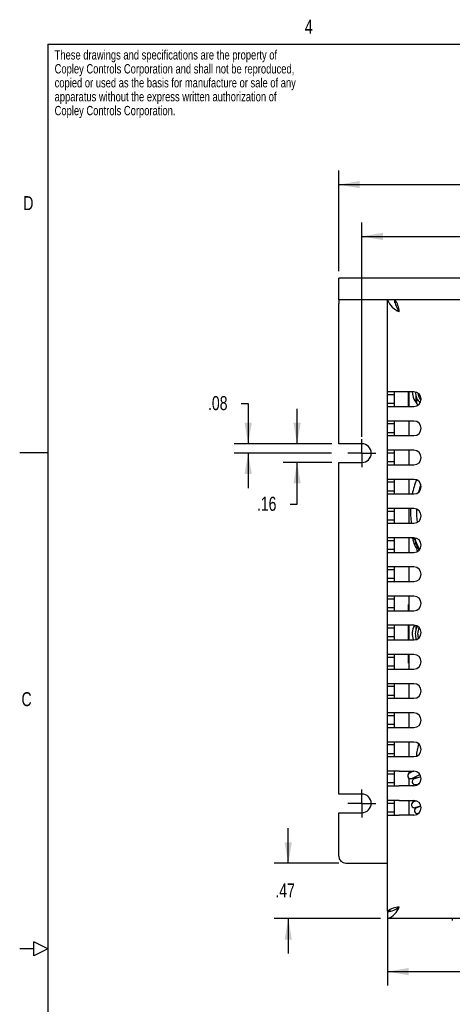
# Model space of a CAD drawing. Extents: x 0.3 to 21.7, y 0.5 to 16.5.
# Tile 2 of 15: x 0.3 to 4, y 8 to 16.5. Entities that reach past the tile are written whole.
import ezdxf

# ---------------------------------------------------------------- set-up
doc = ezdxf.new("R2010")
doc.units = 0
doc.header["$PDSIZE"] = -1
doc.layers.get('0').update_dxf_attribs({"linetype": 'CONTINUOUS'})
doc.layers.get('DEFPOINTS').update_dxf_attribs({"linetype": 'CONTINUOUS'})
doc.styles.add('SLDTEXTSTYLE0', font='TXT', dxfattribs={"width": 0.75})
doc.dimstyles.new('SLDDIMSTYLE1', dxfattribs={"dimtxt": 0.12, "dimasz": 0.18, "dimexe": 0.12, "dimexo": 0.0625, "dimgap": 0.03, "dimtad": 0, "dimtih": 1, "dimtoh": 1, "dimzin": 12, "dimtxsty": 'SLDTEXTSTYLE0', "dimsah": 1, "dimcen": 0.09, "dimclrd": 7, "dimclre": 7, "dimclrt": 7, "dimazin": 3, "dimtfac": 1, "dimtdec": 4, "dimtofl": 0, "dimtmove": 0, "dimatfit": 3, "dimtolj": 1, "dimtzin": 12})

# ---------------------------------------------------------------- blocks, each defined once
blk = doc.blocks.new('NOTE10')
at = {"color": 7, "char_height": 0.08, "attachment_point": 1, "style": 'SLDTEXTSTYLE0'}
for s, insert in [('These drawings and specifications are the property of', (0, 0.1194)), ('Copley Controls Corporation and shall not be reproduced,', (0, 0)), ('copied or used as the basis for manufacture or sale of any', (0, -0.1194)), ('apparatus without the express written authorization of', (0, -0.2387)), ('Copley Controls Corporation.', (0, -0.3581))]:
    blk.add_mtext(s, dxfattribs=dict(at, insert=insert))
blk = doc.blocks.new('*D16')
at = {"color": 7}
for p, q in [((3.1891, 12.8875), (3.1891, 14.7238)), ((6.7771, 13.0075), (6.7771, 14.7238)), ((3.1891, 14.6038), (4.7654, 14.6038)), ((6.7771, 14.6038), (5.2007, 14.6038))]:
    blk.add_line(p, q, dxfattribs=at)
for points in [[(3.1891, 14.6038), (3.3691, 14.5726), (3.3691, 14.6351)], [(6.7771, 14.6038), (6.5971, 14.6351), (6.5971, 14.5726)]]:
    blk.add_solid(points, dxfattribs=at)
at = {"layer": 'DEFPOINTS', "color": 7}
for p in [(6.7771, 12.9475), (3.1891, 12.8275)]:
    blk.add_point(p, dxfattribs=at)
at = {"color": 7, "insert": (4.8279, 14.668), "char_height": 0.12, "attachment_point": 1, "style": 'SLDTEXTSTYLE0'}
blk.add_mtext('3.59', dxfattribs=at)
blk = doc.blocks.new('*D17')
at = {"color": 7}
for p, q in [((2.9911, 14.3075), (2.9911, 15.1677)), ((6.9751, 14.3075), (6.9751, 15.1677)), ((2.9911, 15.0477), (4.7654, 15.0477)), ((6.9751, 15.0477), (5.2007, 15.0477))]:
    blk.add_line(p, q, dxfattribs=at)
for points in [[(2.9911, 15.0477), (3.1711, 15.0164), (3.1711, 15.0789)], [(6.9751, 15.0477), (6.7951, 15.0789), (6.7951, 15.0164)]]:
    blk.add_solid(points, dxfattribs=at)
at = {"layer": 'DEFPOINTS', "color": 7}
for p in [(2.9911, 14.2475), (6.9751, 14.2475)]:
    blk.add_point(p, dxfattribs=at)
at = {"color": 7, "insert": (4.8279, 15.1118), "char_height": 0.12, "attachment_point": 1, "style": 'SLDTEXTSTYLE0'}
blk.add_mtext('3.98', dxfattribs=at)
blk = doc.blocks.new('*D18')
at = {"color": 7}
for p, q in [((2.6344, 12.8275), (2.6344, 13.1275)), ((2.9311, 12.8275), (2.5144, 12.8275)), ((2.9311, 12.6675), (2.5144, 12.6675)), ((2.6344, 12.3092), (2.6344, 12.6675)), ((2.5744, 12.3092), (2.6344, 12.3092))]:
    blk.add_line(p, q, dxfattribs=at)
for points in [[(2.6344, 12.8275), (2.6657, 13.0075), (2.6032, 13.0075)], [(2.6344, 12.6675), (2.6032, 12.4875), (2.6657, 12.4875)]]:
    blk.add_solid(points, dxfattribs=at)
at = {"layer": 'DEFPOINTS', "color": 7}
for p in [(2.9911, 12.8275), (2.9911, 12.6675)]:
    blk.add_point(p, dxfattribs=at)
at = {"color": 7, "insert": (2.2904, 12.3733), "char_height": 0.12, "attachment_point": 1, "style": 'SLDTEXTSTYLE0'}
blk.add_mtext('.16', dxfattribs=at)
blk = doc.blocks.new('*D19')
at = {"color": 7}
for p, q in [((2.1557, 13.1718), (2.2157, 13.1718)), ((2.2157, 13.1718), (2.2157, 12.8275)), ((2.9311, 12.8275), (2.0957, 12.8275)), ((2.9291, 12.7475), (2.0957, 12.7475)), ((2.2157, 12.7475), (2.2157, 12.4475))]:
    blk.add_line(p, q, dxfattribs=at)
for points in [[(2.2157, 12.8275), (2.2469, 13.0075), (2.1844, 13.0075)], [(2.2157, 12.7475), (2.1844, 12.5675), (2.2469, 12.5675)]]:
    blk.add_solid(points, dxfattribs=at)
at = {"layer": 'DEFPOINTS', "color": 7}
for p in [(2.9911, 12.8275), (2.9891, 12.7475)]:
    blk.add_point(p, dxfattribs=at)
at = {"color": 7, "insert": (1.8717, 13.2359), "char_height": 0.12, "attachment_point": 1, "style": 'SLDTEXTSTYLE0'}
blk.add_mtext('.08', dxfattribs=at)
blk = doc.blocks.new('*D20')
at = {"color": 7}
for p, q in [((2.5591, 9.2347), (2.5591, 9.5347)), ((2.9911, 9.2347), (2.4391, 9.2347)), ((3.3491, 8.76), (2.4391, 8.76)), ((2.5591, 8.76), (2.5591, 8.46))]:
    blk.add_line(p, q, dxfattribs=at)
for points in [[(2.5591, 9.2347), (2.5903, 9.4147), (2.5278, 9.4147)], [(2.5591, 8.76), (2.5278, 8.58), (2.5903, 8.58)]]:
    blk.add_solid(points, dxfattribs=at)
at = {"layer": 'DEFPOINTS', "color": 7}
for p in [(3.0511, 9.2347), (3.4091, 8.76)]:
    blk.add_point(p, dxfattribs=at)
at = {"color": 7, "insert": (2.4483, 9.0615), "char_height": 0.12, "attachment_point": 1, "style": 'SLDTEXTSTYLE0'}
blk.add_mtext('.47', dxfattribs=at)
blk = doc.blocks.new('*D26')
at = {"color": 7}
for p, q in [((3.4091, 8.763), (3.4091, 8.1859)), ((6.5571, 8.763), (6.5571, 8.1859)), ((3.4091, 8.3059), (4.7654, 8.3059)), ((6.5571, 8.3059), (5.2007, 8.3059))]:
    blk.add_line(p, q, dxfattribs=at)
for points in [[(3.4091, 8.3059), (3.5891, 8.2747), (3.5891, 8.3372)], [(6.5571, 8.3059), (6.3771, 8.3372), (6.3771, 8.2747)]]:
    blk.add_solid(points, dxfattribs=at)
at = {"layer": 'DEFPOINTS', "color": 7}
for p in [(3.4091, 8.823), (6.5571, 8.823)]:
    blk.add_point(p, dxfattribs=at)
at = {"color": 7, "insert": (4.8279, 8.37), "char_height": 0.12, "attachment_point": 1, "style": 'SLDTEXTSTYLE0'}
blk.add_mtext('3.15', dxfattribs=at)
blk = doc.blocks.new('SW_CENTERMARK4')
at = {"color": 7, "linetype": 'CONTINUOUS'}
for q in [(3.1891, 12.8675), (3.0691, 12.7475), (3.1891, 12.6275), (3.3091, 12.7475)]:
    blk.add_line((3.1891, 12.7475), q, dxfattribs=at)
blk = doc.blocks.new('SW_CENTERMARK5')
at = {"color": 7, "linetype": 'CONTINUOUS'}
for q in [(3.1891, 9.8675), (3.0691, 9.7475), (3.1891, 9.6275), (3.3091, 9.7475)]:
    blk.add_line((3.1891, 9.7475), q, dxfattribs=at)

msp = doc.modelspace()

# ---------------------------------------------------------------- linework, layer by layer
at = {"color": 7, "linetype": 'CONTINUOUS'}
for p, q in [((0.5, 16.25), (21.5, 16.25)), ((0.5, 16.25), (0.5, 0.75)), ((2.9911, 14.06), (2.9911, 14.2475)), ((6.9751, 14.2475), (2.9911, 14.2475)), ((6.9751, 14.06), (2.9911, 14.06)), ((2.9911, 14.06), (2.9911, 14.03)), ((2.9911, 12.8275), (2.9911, 14.03)), ((3.4091, 13.2725), (3.4091, 14.06)), ((3.4721, 14.0353), (3.4721, 14.06)), ((3.5091, 13.96), (3.5091, 13.96)), ((3.5091, 13.2725), (3.4091, 13.2725)), ((3.4091, 13.2475), (3.4091, 13.2725)), ((3.4691, 13.2475), (3.4091, 13.2475)), ((3.4091, 13.1725), (3.4091, 13.2475)), ((3.4691, 13.2475), (3.4691, 13.2725)), ((3.4691, 13.1725), (3.4691, 13.2475)), ((3.6341, 13.2725), (3.5091, 13.2725)), ((3.5894, 13.1475), (3.5894, 13.2725)), ((3.5921, 13.2725), (3.5921, 13.1475)), ((3.4691, 13.1725), (3.4091, 13.1725)), ((3.4091, 13.1475), (3.4091, 13.1725)), ((3.4691, 13.1475), (3.4691, 13.1725)), ((3.6514, 13.2389), (3.6514, 13.1813)), ((3.6555, 13.2269), (3.6555, 13.1761)), ((3.4091, 13.0225), (3.4091, 13.1475)), ((3.4091, 13.1475), (3.5091, 13.1475)), ((3.5091, 13.1475), (3.6341, 13.1475)), ((3.5091, 13.0225), (3.4091, 13.0225)), ((3.4091, 12.9975), (3.4091, 13.0225)), ((3.4691, 12.9975), (3.4091, 12.9975)), ((3.4091, 12.9225), (3.4091, 12.9975)), ((3.4691, 12.9975), (3.4691, 13.0225)), ((3.4691, 12.9225), (3.4691, 12.9975)), ((3.6341, 13.0225), (3.5091, 13.0225)), ((3.5921, 13.0225), (3.5921, 12.8975)), ((3.4691, 12.9225), (3.4091, 12.9225)), ((3.4091, 12.8975), (3.4091, 12.9225)), ((3.4691, 12.8975), (3.4691, 12.9225)), ((3.1891, 12.8275), (2.9911, 12.8275)), ((3.4091, 12.7725), (3.4091, 12.8975)), ((3.4091, 12.8975), (3.5091, 12.8975)), ((3.5091, 12.8975), (3.6341, 12.8975)), ((0.5, 12.75), (0.26, 12.75)), ((3.5091, 12.7725), (3.4091, 12.7725)), ((3.4091, 12.7475), (3.4091, 12.7725)), ((3.4691, 12.7475), (3.4091, 12.7475)), ((3.4091, 12.6725), (3.4091, 12.7475)), ((3.4691, 12.7475), (3.4691, 12.7725)), ((3.4691, 12.6725), (3.4691, 12.7475)), ((3.6341, 12.7725), (3.5091, 12.7725)), ((3.5921, 12.7725), (3.5921, 12.6475)), ((2.9911, 9.8275), (2.9911, 12.6675)), ((2.9911, 12.6675), (3.1891, 12.6675)), ((3.4691, 12.6725), (3.4091, 12.6725)), ((3.4091, 12.6475), (3.4091, 12.6725)), ((3.4691, 12.6475), (3.4691, 12.6725)), ((3.4091, 12.5225), (3.4091, 12.6475)), ((3.4091, 12.6475), (3.5091, 12.6475)), ((3.5091, 12.6475), (3.6341, 12.6475)), ((3.5091, 12.5225), (3.4091, 12.5225)), ((3.4091, 12.4975), (3.4091, 12.5225)), ((3.4691, 12.4975), (3.4091, 12.4975)), ((3.4091, 12.4225), (3.4091, 12.4975)), ((3.4691, 12.4975), (3.4691, 12.5225)), ((3.4691, 12.4225), (3.4691, 12.4975)), ((3.6341, 12.5225), (3.5091, 12.5225)), ((3.5921, 12.5225), (3.5921, 12.3975)), ((3.4691, 12.4225), (3.4091, 12.4225)), ((3.4091, 12.3975), (3.4091, 12.4225)), ((3.4691, 12.3975), (3.4691, 12.4225)), ((3.4091, 12.2725), (3.4091, 12.3975)), ((3.4091, 12.3975), (3.5091, 12.3975)), ((3.5091, 12.3975), (3.6341, 12.3975)), ((3.5091, 12.2725), (3.4091, 12.2725)), ((3.4091, 12.2475), (3.4091, 12.2725)), ((3.4691, 12.2475), (3.4091, 12.2475)), ((3.4091, 12.1725), (3.4091, 12.2475)), ((3.4691, 12.2475), (3.4691, 12.2725)), ((3.4691, 12.1725), (3.4691, 12.2475)), ((3.6341, 12.2725), (3.5091, 12.2725)), ((3.5921, 12.2725), (3.5921, 12.1475)), ((3.4691, 12.1725), (3.4091, 12.1725)), ((3.4091, 12.1475), (3.4091, 12.1725)), ((3.4091, 12.0225), (3.4091, 12.1475)), ((3.4091, 12.1475), (3.5091, 12.1475)), ((3.4691, 12.1475), (3.4691, 12.1725)), ((3.5091, 12.1475), (3.6341, 12.1475)), ((3.6069, 12.1501), (3.6076, 12.1475)), ((3.5091, 12.0225), (3.4091, 12.0225)), ((3.4091, 11.9975), (3.4091, 12.0225)), ((3.4691, 11.9975), (3.4091, 11.9975)), ((3.4091, 11.9225), (3.4091, 11.9975)), ((3.4691, 11.9975), (3.4691, 12.0225)), ((3.4691, 11.9225), (3.4691, 11.9975)), ((3.6341, 12.0225), (3.5091, 12.0225)), ((3.5921, 12.0225), (3.5921, 11.8975)), ((3.6307, 12.0225), (3.622, 12.0138)), ((3.637, 12.0161), (3.6252, 12.0043)), ((3.6497, 11.98), (3.6381, 11.9684)), ((3.4691, 11.9225), (3.4091, 11.9225)), ((3.4091, 11.8975), (3.4091, 11.9225)), ((3.4091, 11.7725), (3.4091, 11.8975)), ((3.4091, 11.8975), (3.5091, 11.8975)), ((3.4691, 11.8975), (3.4691, 11.9225)), ((3.5091, 11.8975), (3.6341, 11.8975)), ((3.6634, 11.9464), (3.652, 11.935)), ((3.6673, 11.9376), (3.656, 11.9263)), ((3.5091, 11.7725), (3.4091, 11.7725)), ((3.4091, 11.7475), (3.4091, 11.7725)), ((3.4691, 11.7475), (3.4091, 11.7475)), ((3.4091, 11.6725), (3.4091, 11.7475)), ((3.4691, 11.7475), (3.4691, 11.7725)), ((3.4691, 11.6725), (3.4691, 11.7475)), ((3.6341, 11.7725), (3.5091, 11.7725)), ((3.5921, 11.7725), (3.5921, 11.6475)), ((3.4691, 11.6725), (3.4091, 11.6725)), ((3.4091, 11.6475), (3.4091, 11.6725)), ((3.4091, 11.5225), (3.4091, 11.6475)), ((3.4091, 11.6475), (3.5091, 11.6475)), ((3.4691, 11.6475), (3.4691, 11.6725)), ((3.5091, 11.6475), (3.6341, 11.6475)), ((3.5091, 11.5225), (3.4091, 11.5225)), ((3.4091, 11.4975), (3.4091, 11.5225)), ((3.4691, 11.4975), (3.4091, 11.4975)), ((3.4091, 11.4225), (3.4091, 11.4975)), ((3.4691, 11.4975), (3.4691, 11.5225)), ((3.4691, 11.4225), (3.4691, 11.4975)), ((3.6341, 11.5225), (3.5091, 11.5225)), ((3.5921, 11.5225), (3.5921, 11.3975)), ((3.4691, 11.4225), (3.4091, 11.4225)), ((3.4091, 11.3975), (3.4091, 11.4225)), ((3.4091, 11.2725), (3.4091, 11.3975)), ((3.4091, 11.3975), (3.5091, 11.3975)), ((3.4691, 11.3975), (3.4691, 11.4225)), ((3.5091, 11.3975), (3.6341, 11.3975)), ((3.5894, 11.3975), (3.5894, 11.4496)), ((3.5894, 11.4496), (3.5921, 11.4496)), ((3.5091, 11.2725), (3.4091, 11.2725)), ((3.4091, 11.2475), (3.4091, 11.2725)), ((3.4691, 11.2475), (3.4091, 11.2475)), ((3.4091, 11.1725), (3.4091, 11.2475)), ((3.4691, 11.2475), (3.4691, 11.2725)), ((3.4691, 11.1725), (3.4691, 11.2475)), ((3.6341, 11.2725), (3.5091, 11.2725)), ((3.5894, 11.1475), (3.5894, 11.2725)), ((3.5921, 11.2725), (3.5921, 11.1475)), ((3.6514, 11.27), (3.6514, 11.2353)), ((3.6555, 11.2687), (3.6555, 11.2472)), ((3.4691, 11.1725), (3.4091, 11.1725)), ((3.4091, 11.1475), (3.4091, 11.1725)), ((3.4091, 11.0225), (3.4091, 11.1475)), ((3.4091, 11.1475), (3.5091, 11.1475)), ((3.4691, 11.1475), (3.4691, 11.1725)), ((3.5091, 11.1475), (3.6341, 11.1475)), ((3.6514, 11.1639), (3.6514, 11.1499)), ((3.6555, 11.1519), (3.6555, 11.1519)), ((3.5091, 11.0225), (3.4091, 11.0225)), ((3.4091, 10.9975), (3.4091, 11.0225)), ((3.4691, 10.9975), (3.4091, 10.9975)), ((3.4091, 10.9225), (3.4091, 10.9975)), ((3.4691, 10.9975), (3.4691, 11.0225)), ((3.4691, 10.9225), (3.4691, 10.9975)), ((3.6341, 11.0225), (3.5091, 11.0225)), ((3.5894, 10.9496), (3.5894, 11.0225)), ((3.5921, 11.0225), (3.5921, 10.8975)), ((3.4691, 10.9225), (3.4091, 10.9225)), ((3.4091, 10.8975), (3.4091, 10.9225)), ((3.4091, 10.7725), (3.4091, 10.8975)), ((3.4091, 10.8975), (3.5091, 10.8975)), ((3.4691, 10.8975), (3.4691, 10.9225)), ((3.5091, 10.8975), (3.6341, 10.8975)), ((3.5921, 10.9496), (3.5894, 10.9496)), ((3.5091, 10.7725), (3.4091, 10.7725)), ((3.4091, 10.7475), (3.4091, 10.7725)), ((3.4691, 10.7475), (3.4091, 10.7475)), ((3.4091, 10.6725), (3.4091, 10.7475)), ((3.4691, 10.7475), (3.4691, 10.7725)), ((3.4691, 10.6725), (3.4691, 10.7475)), ((3.6341, 10.7725), (3.5091, 10.7725)), ((3.5921, 10.7725), (3.5921, 10.6475)), ((3.4691, 10.6725), (3.4091, 10.6725)), ((3.4091, 10.6475), (3.4091, 10.6725)), ((3.4091, 10.5225), (3.4091, 10.6475)), ((3.4091, 10.6475), (3.5091, 10.6475)), ((3.4691, 10.6475), (3.4691, 10.6725)), ((3.5091, 10.6475), (3.6341, 10.6475)), ((3.5091, 10.5225), (3.4091, 10.5225)), ((3.4091, 10.4975), (3.4091, 10.5225)), ((3.4691, 10.4975), (3.4091, 10.4975)), ((3.4091, 10.4225), (3.4091, 10.4975)), ((3.4691, 10.4975), (3.4691, 10.5225)), ((3.4691, 10.4225), (3.4691, 10.4975)), ((3.6341, 10.5225), (3.5091, 10.5225)), ((3.5921, 10.5225), (3.5921, 10.3975)), ((3.4691, 10.4225), (3.4091, 10.4225)), ((3.4091, 10.3975), (3.4091, 10.4225)), ((3.4091, 10.2725), (3.4091, 10.3975)), ((3.4091, 10.3975), (3.5091, 10.3975)), ((3.4691, 10.3975), (3.4691, 10.4225)), ((3.5091, 10.3975), (3.6341, 10.3975)), ((3.5091, 10.2725), (3.4091, 10.2725)), ((3.4091, 10.2475), (3.4091, 10.2725)), ((3.4691, 10.2475), (3.4091, 10.2475)), ((3.4091, 10.1725), (3.4091, 10.2475)), ((3.4691, 10.2475), (3.4691, 10.2725)), ((3.4691, 10.1725), (3.4691, 10.2475)), ((3.6341, 10.2725), (3.5091, 10.2725)), ((3.5921, 10.2725), (3.5921, 10.1475)), ((3.4691, 10.1725), (3.4091, 10.1725)), ((3.4091, 10.1475), (3.4091, 10.1725)), ((3.4091, 10.0225), (3.4091, 10.1475)), ((3.4091, 10.1475), (3.5091, 10.1475)), ((3.4691, 10.1475), (3.4691, 10.1725)), ((3.5091, 10.1475), (3.6341, 10.1475)), ((3.5091, 10.0225), (3.4091, 10.0225)), ((3.4091, 9.9975), (3.4091, 10.0225)), ((3.4691, 9.9975), (3.4091, 9.9975)), ((3.4091, 9.9225), (3.4091, 9.9975)), ((3.4691, 9.9975), (3.4691, 10.0225)), ((3.4691, 9.9225), (3.4691, 9.9975)), ((3.5091, 10.0225), (3.6341, 10.0225)), ((3.5921, 10.0225), (3.5921, 10.0048)), ((3.5921, 9.9636), (3.5921, 9.8975)), ((3.6295, 10.0225), (3.5957, 10.0069)), ((3.6137, 9.9604), (3.6428, 9.9695)), ((3.6167, 9.9615), (3.6866, 9.9938)), ((3.6945, 9.9759), (3.6364, 9.9576)), ((3.4691, 9.9225), (3.4091, 9.9225)), ((3.4091, 9.8975), (3.4091, 9.9225)), ((3.4091, 9.7725), (3.4091, 9.8975)), ((3.4091, 9.8975), (3.5091, 9.8975)), ((3.4691, 9.8975), (3.4691, 9.9225)), ((3.6341, 9.8975), (3.5091, 9.8975)), ((3.6515, 9.9099), (3.6619, 9.9132)), ((3.6724, 9.9165), (3.6816, 9.9194)), ((3.1891, 9.8275), (2.9911, 9.8275)), ((3.5091, 9.7725), (3.4091, 9.7725)), ((3.4091, 9.7475), (3.4091, 9.7725)), ((3.4691, 9.7475), (3.4091, 9.7475)), ((3.4091, 9.6725), (3.4091, 9.7475)), ((3.4691, 9.7475), (3.4691, 9.7725)), ((3.4691, 9.6725), (3.4691, 9.7475)), ((3.5091, 9.7725), (3.6341, 9.7725)), ((3.5921, 9.7725), (3.5921, 9.6475)), ((3.6582, 9.7676), (3.6312, 9.7591)), ((3.6463, 9.7114), (3.6943, 9.7266)), ((3.6953, 9.7225), (3.6566, 9.7103)), ((2.9911, 9.2947), (2.9911, 9.6675)), ((2.9911, 9.6675), (3.1891, 9.6675)), ((3.4691, 9.6725), (3.4091, 9.6725)), ((3.4091, 9.6475), (3.4091, 9.6725)), ((3.4091, 8.823), (3.4091, 9.6475)), ((3.4091, 9.6475), (3.5091, 9.6475)), ((3.4691, 9.6475), (3.4691, 9.6725)), ((3.6341, 9.6475), (3.5091, 9.6475)), ((3.6691, 9.6582), (3.6625, 9.6562)), ((3.6717, 9.6627), (3.6766, 9.6642)), ((3.0511, 9.2347), (3.4091, 9.2347)), ((3.5091, 8.86), (3.5091, 8.86)), ((3.4337, 8.823), (3.4091, 8.823)), ((3.4091, 8.823), (3.4091, 8.82)), ((3.4091, 8.82), (3.4091, 8.76)), ((6.5571, 8.76), (3.4091, 8.76)), ((3.9632, 8.76), (3.9632, 8.743)), ((0.5, 8.5), (0.38, 8.56)), ((0.38, 8.44), (0.38, 8.56)), ((0.38, 8.5), (0.26, 8.5)), ((0.5, 8.5), (0.38, 8.44))]:
    msp.add_line(p, q, dxfattribs=at)
at = {"color": 7, "linetype": 'CONTINUOUS', "flags": 128}
for points in [[(3.5091, 13.96), (3.4998, 13.9753), (3.4989, 13.9765)], [(3.4925, 8.8498), (3.4938, 8.8507), (3.5091, 8.86)]]:
    msp.add_lwpolyline(points, dxfattribs=at)
at = {"color": 7, "linetype": 'CONTINUOUS'}
for centre, radius, start, end in [((3.5694, 14.1203), 0.1713, 200.62558, 249.37442), ((3.6599, 14.0783), 0.1918, 185.49253, 218.11029), ((3.3331, 13.9517), 0.1762, 2.68839, 37.92056), ((3.7764, 13.2746), 0.156, 180.77682, 227.49866), ((3.6341, 13.21), 0.0625, 270, 90), ((3.7764, 13.2746), 0.13, 181.48006, 227.34555), ((3.7764, 13.2746), 0.11, 186.00833, 222.81728), ((3.6341, 12.96), 0.0625, 270, 90), ((3.1891, 12.7475), 0.08, 270, 90), ((3.6341, 12.71), 0.0625, 270, 90), ((4.3555, 12.2482), 0.75, 158.87198, 168.51871), ((3.6341, 12.46), 0.0625, 270, 90), ((4.3555, 12.2482), 0.7, 160.88743, 166.39228), ((4.3555, 12.2482), 0.75, 178.14436, 187.7173), ((3.6341, 12.21), 0.0625, 270, 90), ((4.3555, 12.2482), 0.7, 178.33128, 187.73286), ((4.2495, 12.2145), 0.6587, 196.94465, 197.73261), ((4.3555, 12.2482), 0.77, 198.46886, 201.30554), ((3.6341, 11.96), 0.0625, 270, 90), ((4.3555, 12.2482), 0.755, 197.39568, 206.15757), ((4.3555, 12.2482), 0.75, 197.54038, 206.01287), ((4.3555, 12.2482), 0.77, 201.30554, 203.99564), ((4.3068, 12.2254), 0.7162, 204.68185, 206.38916), ((3.6341, 11.71), 0.0625, 270, 90), ((3.6341, 11.46), 0.0625, 270, 90), ((3.7764, 11.1996), 0.156, 152.20955, 199.51603), ((3.6341, 11.21), 0.0625, 270, 90), ((3.7764, 11.1996), 0.13, 149.86956, 180), ((3.7764, 11.1996), 0.11, 151.29621, 180), ((3.7764, 11.1996), 0.13, 180, 201.5018), ((3.7764, 11.1996), 0.11, 180, 200.35915), ((3.6341, 10.96), 0.0625, 270, 90), ((3.6341, 10.71), 0.0625, 270, 90), ((3.6341, 10.46), 0.0625, 270, 90), ((3.6341, 10.21), 0.0625, 270, 90), ((4.3471, 10.0563), 0.7, 163.4151, 172.2655), ((3.6062, 9.9842), 0.025, 114.7493, 294.7493), ((3.6327, 10.0324), 0.025, 203.44594, 222.62319), ((3.644, 9.9337), 0.025, 107.49123, 287.49123), ((3.6341, 9.96), 0.0625, 270, 90), ((3.6618, 9.9858), 0.025, 211.94639, 247.9079), ((4.3471, 10.0563), 0.7, 186.46065, 187.72816), ((4.3471, 10.0563), 0.7, 191.80259, 192.61841), ((3.1891, 9.7475), 0.08, 270, 90), ((3.6388, 9.7353), 0.025, 107.49123, 287.49123), ((3.6341, 9.71), 0.0625, 270, 90), ((3.6642, 9.6865), 0.025, 107.49123, 287.49123), ((3.6701, 9.6323), 0.025, 107.49123, 133.93066), ((3.0511, 9.2947), 0.06, 180, 270), ((3.5173, 8.684), 0.1762, 92.68839, 127.92056), ((3.3487, 8.9203), 0.1713, 290.62558, 339.37442), ((3.3907, 9.0109), 0.1918, 275.49253, 308.11029)]:
    msp.add_arc(centre, radius, start, end, dxfattribs=at)

# ---------------------------------------------------------------- block references
for name, p in [('NOTE10', (0.5589, 16.0798)), ('SW_CENTERMARK4', (0, 0)), ('SW_CENTERMARK5', (0, 0))]:
    msp.add_blockref(name, p)

# ---------------------------------------------------------------- texts
at = {"color": 7, "char_height": 0.12, "attachment_point": 1, "style": 'SLDTEXTSTYLE0'}
for s, insert in [('4', (2.7006, 16.4603)), ('D', (0.2907, 14.9489)), ('C', (0.2753, 10.7))]:
    msp.add_mtext(s, dxfattribs=dict(at, insert=insert))

# ---------------------------------------------------------------- dimensions: what is measured, and where the dimension line sits
at = {"color": 7}
for base, p1, p2, picture, middle in [((2.9911, 15.0477), (6.9751, 14.2475), (2.9911, 14.2475), '*D17', (4.9831, 15.0477)), ((6.7771, 14.6038), (3.1891, 12.8275), (6.7771, 12.9475), '*D16', (4.9831, 14.6038)), ((6.5571, 8.3059), (3.4091, 8.823), (6.5571, 8.823), '*D26', (4.9831, 8.3059))]:
    dim = msp.add_linear_dim(base=base, p1=p1, p2=p2, dimstyle='SLDDIMSTYLE1', dxfattribs=at)
    dim.commit()
    dim.dimension.update_dxf_attribs({"geometry": picture, "text_midpoint": middle, "dimtype": 160})
for base, p1, p2, picture, middle in [((2.2157, 12.8275), (2.9891, 12.7475), (2.9911, 12.8275), '*D19', (2.2157, 13.1718)), ((2.6344, 12.8275), (2.9911, 12.6675), (2.9911, 12.8275), '*D18', (2.6344, 12.3092)), ((2.5591, 8.76), (3.0511, 9.2347), (3.4091, 8.76), '*D20', (2.5591, 8.9973))]:
    dim = msp.add_linear_dim(base=base, p1=p1, p2=p2, angle=90, dimstyle='SLDDIMSTYLE1', dxfattribs=at)
    dim.commit()
    dim.dimension.update_dxf_attribs({"geometry": picture, "text_midpoint": middle, "dimtype": 160})

doc.saveas('drawing.dxf')
